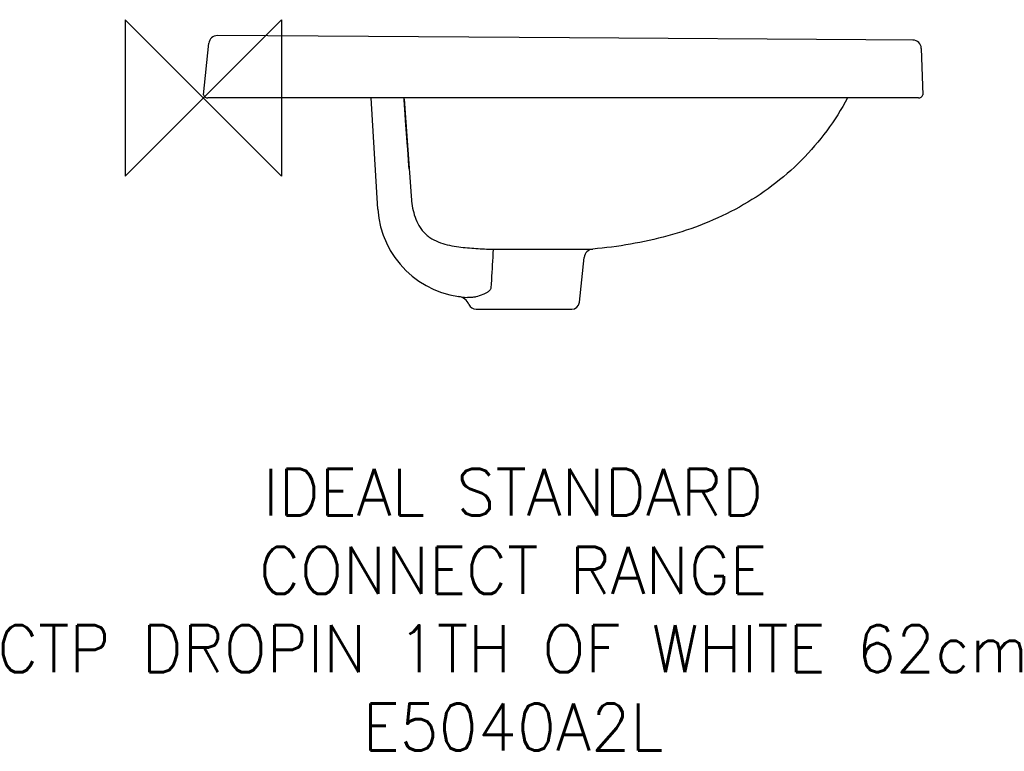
# Model space of a CAD drawing. Header units: millimetres. Extents: x 628 to 1257, y -347 to 120.
import ezdxf

# ---------------------------------------------------------------- set-up
doc = ezdxf.new("R2010")
doc.units = ezdxf.units.MM
doc.header["$LTSCALE"] = 54.820741
for name, color, linetype in [('DETAIL', 2, 'CONTINUOUS'), ('Origin', 6, 'CONTINUOUS'), ('Text', 7, 'CONTINUOUS')]:
    doc.layers.add(name, color=color, linetype=linetype)
doc.styles.add('Fastrack', font='simplex.shx')

# ---------------------------------------------------------------- blocks, each defined once
blk = doc.blocks.new('ZPO')
at = {"layer": 'Origin'}
blk.add_lwpolyline([(-50, 50), (-50, -50), (50, 50), (50, -50)], close=True, dxfattribs=at)

msp = doc.modelspace()

# ---------------------------------------------------------------- linework, layer by layer
at = {"layer": 'DETAIL'}
for p, q in [((979.75, 108.67), (754.72, 110.13)), ((1168.94, 107.45), (979.75, 108.67)), ((1198.97, 107.27), (1168.94, 107.45)), ((745.76, 72.26), (749.22, 105.21)), ((1204.44, 101.96), (1205.48, 72.26)), ((748.47, 70.26), (748.63, 70.26)), ((748.47, 70.26), (748.59, 70.26)), ((1202.65, 70.26), (748.59, 70.26)), ((857.28, -0.82), (852.97, 70.26)), ((873.99, 69.47), (873.99, 69.47)), ((873.99, 69.47), (878.44, 7.84)), ((874.29, 65.29), (873.99, 69.47)), ((874.44, 63.2), (874.29, 65.29)), ((874.71, 59.43), (874.44, 63.2)), ((875.17, 52.9), (874.71, 59.43)), ((875.36, 50.31), (875.17, 52.9)), ((875.75, 44.77), (875.36, 50.31)), ((875.96, 41.84), (875.75, 44.77)), ((876.28, 37.42), (875.96, 41.84)), ((876.52, 34.11), (876.28, 37.42)), ((876.78, 30.52), (876.52, 34.11)), ((877.06, 26.64), (876.78, 30.52)), ((877.18, 25.03), (877.06, 26.64)), ((986.02, -60.26), (989.03, -31.61)), ((915.61, -57.18), (914.51, -57.14)), ((920.05, -64.74), (981.05, -64.74))]:
    msp.add_line(p, q, dxfattribs=at)
for centre, radius, start, end in [((754.69, 104.63), 5.5, 89.68307, 174), ((1198.95, 101.77), 5.5, 2, 89.77707), ((748.59, 73.26), 3, 199.47122, 270), ((871, 69.26), 3, 4, 19.52916), ((1202.65, 73.26), 3, 270, 340.52878), ((961.19, 13.96), 82.97, 184.23197, 185.64352), ((917.17, 2.81), 60, 183.46775, 267.4552), ((931.74, 3.19), 29.57, 268.27941, 269.91874), ((995, -32.23), 6, 95.04396, 174), ((2353.62, -126.19), 1426.1, 176.19176, 176.97618), ((907.98, -64.57), 8, 21.82793, 82.23412), ((920.05, -59.74), 5, 201.82789, 269.99905), ((981.05, -59.74), 5, 270.00102, 354)]:
    msp.add_arc(centre, radius, start, end, dxfattribs=at)
for points, start_tangent, end_tangent in [([(1157.38, 70.25), (1143.99, 49.37), (1127.79, 30.48), (1109.03, 14.11), (1088.19, 0.59), (1065.83, -10), (1042.51, -17.82), (1018.62, -23.13), (994.47, -26.26)], (-0.483468, -0.875362), (-0.996128, -0.08792)), ([(878.62, 5.8), (879.46, -0.1), (880.97, -5.85), (883.41, -11.27), (885.07, -13.74), (887.03, -15.99), (889.27, -17.97), (891.75, -19.66), (897.21, -22.21), (903.02, -23.85), (908.98, -24.86)], (0.098615, -0.995126), (0.991815, -0.127683)), ([(908.98, -24.86), (919.9, -25.88), (930.85, -26.37)], (0.991842, -0.127472), (0.999554, -0.029858)), ([(930.85, -26.37), (930.84, -26.51), (930.83, -26.83), (930.81, -27.31), (930.79, -27.93), (930.74, -29.54), (930.68, -31.48)], (-0.105651, -0.994403), (-0.030755, -0.999527)), ([(931.7, -26.38), (942.19, -26.38), (953.21, -26.38), (964.07, -26.37), (969.21, -26.37), (974.06, -26.36), (978.54, -26.36), (982.57, -26.35), (986.1, -26.33), (989.05, -26.31), (990.31, -26.31), (991.4, -26.3), (992.33, -26.29), (993.1, -26.28), (993.7, -26.27), (993.93, -26.26), (994.13, -26.26), (994.28, -26.26), (994.39, -26.26), (994.45, -26.26), (994.47, -26.26)], (1, -0.000329), (-0.952968, -0.30307)), ([(924.21, -55.33), (919.85, -56.77), (917.72, -57.13), (915.61, -57.18)], (-0.931118, -0.364718), (-0.999014, 0.044405)), ([(929.51, -50.97), (929.27, -51.85), (928.75, -52.6), (928.09, -53.22), (927.37, -53.75), (926.6, -54.22), (925.82, -54.63), (924.21, -55.33)], (-0.060505, -0.998168), (-0.931133, -0.36468))]:
    msp.add_spline(points, degree=3, dxfattribs=dict(at, start_tangent=start_tangent, end_tangent=end_tangent))

# ---------------------------------------------------------------- block references
at = {"layer": 'Origin'}
msp.add_blockref('ZPO', (745.76, 70.26), dxfattribs=at)

# ---------------------------------------------------------------- texts
at = {"layer": 'Text', "insert": (943.48, -166.56), "char_height": 30, "width": 2237.2895, "attachment_point": 2, "style": 'Fastrack'}
msp.add_mtext('IDEAL STANDARD\\PCONNECT RANGE\\PCTP DROPIN 1TH OF WHITE 62cm\\PE5040A2L', dxfattribs=at)

doc.saveas('drawing.dxf')
